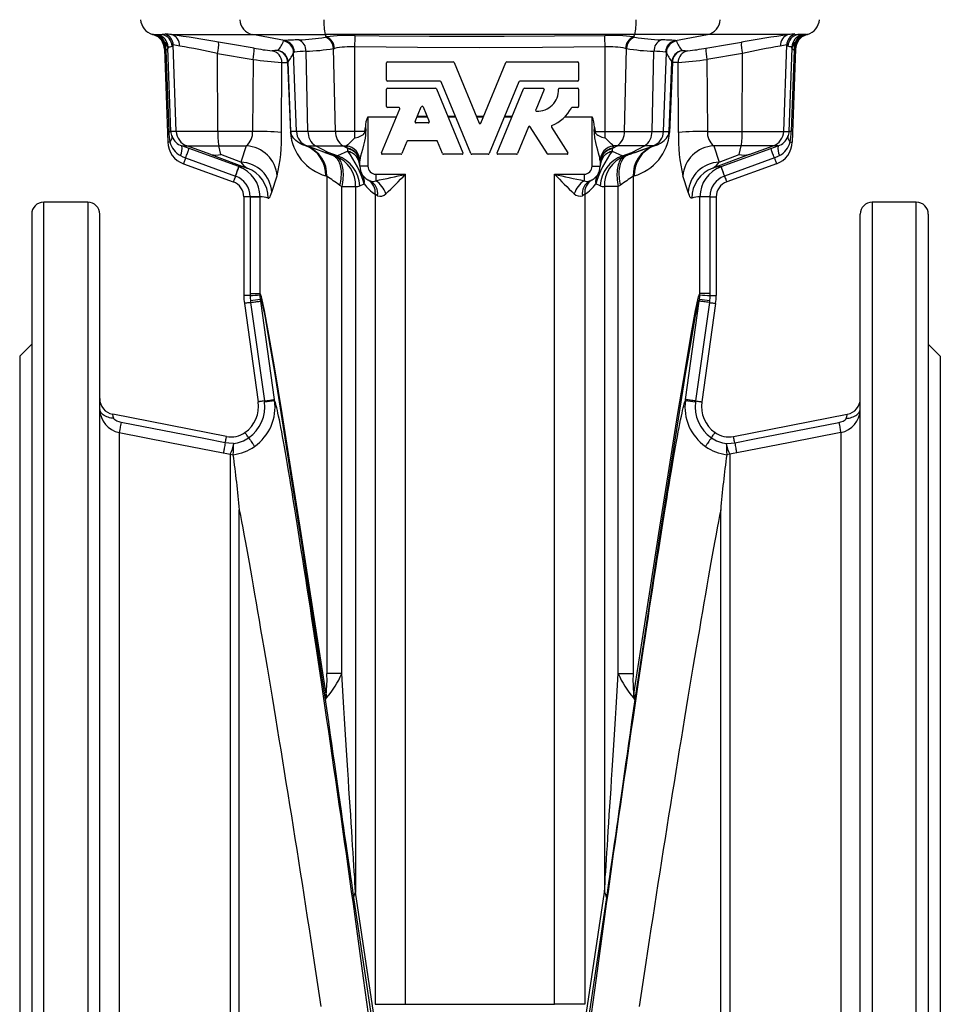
# Model space of a CAD drawing. Extents: x 57 to 953, y 73 to 1208.
# Tile 3 of 6: x 57 to 287, y 688 to 934. Entities that reach past the tile are written whole.
import ezdxf

# ---------------------------------------------------------------- set-up
doc = ezdxf.new("R2010")
doc.units = 0
doc.layers.get('0').update_dxf_attribs({"linetype": 'CONTINUOUS'})

msp = doc.modelspace()

# ---------------------------------------------------------------- linework, layer by layer
at = {"color": 7, "linetype": 'CONTINUOUS'}
for p, q in [((90.28, 929.98), (90.27, 929.98)), ((90.27, 929.98), (90.27, 929.98)), ((253.9, 929.98), (253.91, 929.98)), ((253.91, 929.98), (253.91, 929.98)), ((93.26, 926.25), (94.07, 903.06)), ((250.92, 926.25), (250.11, 903.06)), ((148.74, 918.51), (148.74, 922.83)), ((148.98, 923.07), (165.38, 923.07)), ((165.6, 922.92), (171.87, 907.79)), ((172.31, 907.79), (178.58, 922.92)), ((178.8, 923.07), (196.5, 923.07)), ((196.74, 922.83), (196.74, 918.51)), ((162.17, 918.27), (148.98, 918.27)), ((169.82, 900.18), (162.39, 918.12)), ((181.79, 918.12), (174.36, 900.18)), ((196.5, 918.27), (182.01, 918.27)), ((148.74, 911.94), (148.74, 916.26)), ((148.98, 916.5), (160.99, 916.5)), ((161.21, 916.35), (167.83, 900.36)), ((176.35, 900.36), (182.97, 916.35)), ((183.19, 916.5), (187.87, 916.5)), ((188.09, 916.17), (186, 911.11)), ((191.93, 916.5), (196.5, 916.5)), ((196.74, 916.26), (196.74, 911.94)), ((147.46, 900.36), (152.02, 911.37)), ((151.8, 911.7), (148.98, 911.7)), ((155.89, 908.16), (157.42, 911.88)), ((157.87, 911.88), (159.41, 908.16)), ((196.5, 911.7), (195.12, 911.7)), ((144.09, 909.4), (151.2, 909.4)), ((193.33, 909.4), (200.09, 909.4)), ((143.35, 905.73), (143.49, 906.78)), ((159.18, 907.83), (156.11, 907.83)), ((184.23, 906.85), (181.47, 900.18)), ((188.95, 900.14), (184.65, 906.89)), ((189.94, 906.82), (194.03, 900.4)), ((153.85, 903.24), (152.58, 900.18)), ((161.22, 903.39), (154.07, 903.39)), ((162.71, 900.18), (161.44, 903.24)), ((142.09, 897.03), (142.09, 898.39)), ((152.36, 900.03), (147.68, 900.03)), ((167.61, 900.03), (162.93, 900.03)), ((174.13, 900.03), (170.05, 900.03)), ((181.25, 900.03), (176.57, 900.03)), ((193.83, 900.03), (189.15, 900.03)), ((202.09, 898.39), (202.09, 897.03)), ((98.01, 897.63), (110.46, 893.1)), ((246.17, 897.63), (233.72, 893.1)), ((113.09, 889.34), (113.09, 864.71)), ((231.09, 889.34), (231.09, 864.71)), ((74.09, 888.03), (63.09, 888.03)), ((281.09, 888.03), (270.09, 888.03)), ((60.09, 885.03), (60.09, 551.03)), ((77.09, 571.5), (77.09, 885.03)), ((267.09, 571.5), (267.09, 885.03)), ((284.09, 885.03), (284.09, 551.03)), ((113.23, 862.74), (116.69, 838.15)), ((230.95, 862.74), (227.5, 838.15)), ((60.09, 852.53), (57.09, 849.53)), ((287.09, 849.53), (284.09, 852.53)), ((57.09, 849.53), (57.09, 586.53)), ((287.09, 849.53), (287.09, 586.53)), ((108.76, 829.5), (80.33, 835.03)), ((235.42, 829.5), (263.85, 835.03)), ((110.44, 824.93), (110.44, 824.94)), ((233.74, 824.93), (233.74, 824.94))]:
    msp.add_line(p, q, dxfattribs=at)
at = {"color": 8, "linetype": 'CONTINUOUS'}
for p, q in [((90.6, 929.91), (92.68, 929.91)), ((94.98, 929.91), (115.22, 929.91)), ((115.22, 929.91), (133.41, 929.91)), ((123.28, 928.41), (115.22, 929.91)), ((210.77, 929.91), (133.41, 929.91)), ((133.74, 929.33), (133.41, 929.91)), ((133.74, 929.33), (133.42, 929.28)), ((210.44, 929.33), (210.77, 929.91)), ((210.44, 929.33), (210.76, 929.28)), ((228.96, 929.91), (210.77, 929.91)), ((220.9, 928.41), (228.96, 929.91)), ((249.2, 929.91), (228.96, 929.91)), ((253.58, 929.91), (251.5, 929.91)), ((93.51, 926.1), (93.61, 926.05)), ((93.61, 926.05), (94.32, 905.71)), ((94.87, 905.73), (94.14, 926.53)), ((96.22, 905.73), (95.47, 927.33)), ((106.54, 925.2), (115.38, 923.68)), ((106.6, 905.73), (106.54, 925.2)), ((121.65, 925.94), (121.58, 925.93)), ((126.22, 905.73), (125.53, 925.47)), ((129.11, 905.73), (128.62, 925.74)), ((135.48, 926.43), (135.71, 926.48)), ((135.99, 905.73), (135.48, 926.43)), ((140.85, 905.73), (140.85, 926.86)), ((203.33, 905.73), (203.33, 926.86)), ((208.19, 905.73), (208.7, 926.43)), ((208.7, 926.43), (208.47, 926.48)), ((215.07, 905.73), (215.56, 925.74)), ((217.96, 905.73), (218.65, 925.47)), ((222.53, 925.94), (222.6, 925.93)), ((237.64, 925.2), (228.8, 923.68)), ((237.58, 905.73), (237.64, 925.2)), ((247.96, 905.73), (248.71, 927.33)), ((249.31, 905.73), (250.04, 926.53)), ((250.57, 926.05), (249.86, 905.71)), ((250.67, 926.1), (250.57, 926.05)), ((115.38, 923.68), (115.29, 905.73)), ((122.5, 905.45), (122.59, 922.92)), ((124.03, 922.97), (124.74, 905.45)), ((124.85, 905.73), (124.13, 923.09)), ((219.33, 905.73), (220.05, 923.09)), ((220.15, 922.97), (219.44, 905.45)), ((221.68, 905.45), (221.59, 922.92)), ((228.8, 923.68), (228.89, 905.73)), ((144.09, 909.4), (144.09, 897.03)), ((158.95, 909.26), (156.34, 909.26)), ((156.45, 909.54), (158.84, 909.54)), ((164.03, 909.54), (165.95, 909.54)), ((166.07, 909.26), (164.15, 909.26)), ((171.15, 909.54), (173.03, 909.54)), ((172.92, 909.26), (171.26, 909.26)), ((180.03, 909.26), (178.11, 909.26)), ((178.23, 909.54), (180.15, 909.54)), ((200.09, 897.03), (200.09, 909.4)), ((96.22, 905.73), (94.87, 905.73)), ((106.6, 905.73), (96.22, 905.73)), ((115.29, 905.73), (106.6, 905.73)), ((126.22, 905.73), (124.85, 905.73)), ((129.11, 905.73), (126.22, 905.73)), ((135.99, 905.73), (129.11, 905.73)), ((140.85, 905.73), (135.99, 905.73)), ((143.35, 905.73), (140.85, 905.73)), ((140.85, 904.1), (140.85, 905.73)), ((200.83, 905.73), (203.33, 905.73)), ((203.33, 905.73), (208.19, 905.73)), ((203.33, 904.1), (203.33, 905.73)), ((208.19, 905.73), (215.07, 905.73)), ((215.07, 905.73), (217.96, 905.73)), ((217.96, 905.73), (219.33, 905.73)), ((228.89, 905.73), (237.58, 905.73)), ((237.58, 905.73), (247.96, 905.73)), ((247.96, 905.73), (249.31, 905.73)), ((97.57, 902.11), (98.85, 902.11)), ((98.85, 902.11), (106.83, 902.11)), ((104.85, 899.92), (98.85, 902.11)), ((111.85, 896.92), (99.4, 901.45)), ((106.83, 902.11), (113.71, 902.11)), ((107.35, 899.92), (106.83, 902.11)), ((113.71, 902.11), (112.35, 898.06)), ((128.56, 902.11), (128.85, 902.11)), ((128.83, 902.02), (128.56, 902.11)), ((128.85, 902.11), (130.97, 902.11)), ((133.35, 900.47), (128.85, 902.11)), ((130.97, 902.11), (137.85, 902.11)), ((134.16, 900.47), (130.97, 902.11)), ((139.06, 900.77), (136.48, 899.61)), ((137.85, 902.11), (138.76, 902.11)), ((138.91, 901.56), (137.85, 902.11)), ((138.76, 902.11), (138.77, 902.13)), ((138.91, 901.56), (139.06, 901.43)), ((139.06, 901.43), (139.01, 901.55)), ((139.06, 900.79), (139.06, 901.43)), ((139.06, 900.77), (139.06, 900.79)), ((205.27, 901.56), (205.12, 901.43)), ((205.17, 901.55), (205.12, 901.43)), ((205.12, 901.43), (205.12, 900.79)), ((205.12, 900.79), (205.12, 900.77)), ((205.12, 900.77), (207.7, 899.61)), ((205.27, 901.56), (206.33, 902.11)), ((205.41, 902.13), (205.42, 902.11)), ((206.33, 902.11), (205.42, 902.11)), ((213.21, 902.11), (206.33, 902.11)), ((210.02, 900.47), (213.21, 902.11)), ((210.83, 900.47), (215.33, 902.11)), ((215.33, 902.11), (213.21, 902.11)), ((215.62, 902.11), (215.33, 902.11)), ((215.35, 902.02), (215.62, 902.11)), ((237.35, 902.11), (230.47, 902.11)), ((230.47, 902.11), (231.83, 898.06)), ((232.33, 896.92), (244.78, 901.45)), ((236.83, 899.92), (237.35, 902.11)), ((245.33, 902.11), (237.35, 902.11)), ((239.33, 899.92), (245.33, 902.11)), ((246.61, 902.11), (245.33, 902.11)), ((98.55, 899.1), (110.99, 894.57)), ((104.85, 899.92), (113.94, 896.54)), ((112.35, 898.06), (107.35, 899.92)), ((133.35, 900.47), (135.21, 899.79)), ((136.48, 899.61), (134.16, 900.47)), ((136.05, 899.5), (135.21, 899.79)), ((207.7, 899.61), (210.02, 900.47)), ((208.13, 899.5), (208.97, 899.79)), ((210.83, 900.47), (208.97, 899.79)), ((239.33, 899.92), (230.24, 896.54)), ((231.83, 898.06), (236.83, 899.92)), ((245.63, 899.1), (233.19, 894.57)), ((111.87, 896.91), (111.85, 896.92)), ((144.09, 897.03), (142.09, 897.03)), ((200.09, 897.03), (202.09, 897.03)), ((232.31, 896.91), (232.33, 896.92)), ((110.99, 894.57), (111.02, 894.56)), ((120.07, 890.54), (121.4, 894.59)), ((133.57, 894.59), (133.83, 894.5)), ((133.83, 894.5), (133.83, 770.24)), ((146.09, 895.03), (153.44, 895.03)), ((146.09, 895.03), (146.09, 893.4)), ((153.44, 687.58), (153.44, 895.03)), ((190.74, 895.03), (198.09, 895.03)), ((190.74, 687.58), (190.74, 895.03)), ((198.09, 895.03), (198.09, 893.4)), ((210.61, 894.59), (210.35, 894.5)), ((210.35, 894.5), (210.35, 770.24)), ((224.11, 890.54), (222.78, 894.59)), ((233.19, 894.57), (233.16, 894.56)), ((137.02, 892.27), (137.54, 891.94)), ((137.54, 891.94), (141.02, 891.94)), ((137.54, 770.24), (137.54, 891.94)), ((141.02, 891.94), (141.02, 715.65)), ((142.06, 892.1), (143.19, 892.6)), ((202.12, 892.1), (200.99, 892.6)), ((203.16, 891.94), (203.16, 715.65)), ((206.64, 891.94), (203.16, 891.94)), ((207.16, 892.27), (206.64, 891.94)), ((206.64, 770.24), (206.64, 891.94)), ((114.64, 889.34), (113.09, 889.34)), ((114.64, 889.41), (114.64, 889.34)), ((114.64, 889.34), (117.13, 889.34)), ((114.64, 889.34), (114.64, 865.22)), ((117.13, 889.34), (117.13, 889.39)), ((117.13, 865.22), (117.13, 889.34)), ((145.92, 890.06), (145.92, 687.58)), ((198.26, 890.06), (198.26, 687.58)), ((227.05, 889.34), (227.05, 889.39)), ((227.05, 865.22), (227.05, 889.34)), ((229.54, 889.34), (227.05, 889.34)), ((229.54, 889.41), (229.54, 889.34)), ((229.54, 889.34), (229.54, 865.22)), ((229.54, 889.34), (231.09, 889.34)), ((63.09, 548.03), (63.09, 888.03)), ((74.09, 888.03), (74.09, 568.87)), ((270.09, 888.03), (270.09, 568.87)), ((281.09, 548.03), (281.09, 888.03)), ((114.64, 865.22), (114.65, 864.71)), ((114.64, 865.22), (117.13, 865.22)), ((117.14, 864.86), (117.13, 865.22)), ((117.3, 863.32), (117.23, 863.83)), ((226.88, 863.32), (226.95, 863.83)), ((227.04, 864.86), (227.05, 865.22)), ((229.54, 865.22), (227.05, 865.22)), ((229.54, 865.22), (229.53, 864.71)), ((114.73, 863.42), (114.79, 862.96)), ((114.79, 862.96), (118.25, 838.37)), ((120.76, 838.72), (117.3, 863.32)), ((223.42, 838.72), (226.88, 863.32)), ((229.39, 862.96), (225.93, 838.37)), ((229.45, 863.42), (229.39, 862.96)), ((118.25, 838.37), (118.28, 838.13)), ((120.79, 838.51), (120.76, 838.72)), ((223.39, 838.51), (223.42, 838.72)), ((225.93, 838.37), (225.9, 838.13)), ((81.95, 830.46), (81.95, 605.6)), ((262.23, 830.46), (262.23, 605.6)), ((110.54, 827.71), (110.54, 827.71)), ((233.64, 827.71), (233.64, 827.71)), ((109.67, 825.06), (109.67, 611)), ((109.67, 825.06), (110.44, 824.93)), ((234.51, 825.06), (233.74, 824.93)), ((234.51, 825.06), (234.51, 611)), ((111.96, 611.22), (111.96, 811.16)), ((232.22, 611.22), (232.22, 811.16)), ((137.54, 770.24), (133.83, 770.24)), ((206.64, 770.24), (210.35, 770.24)), ((140.52, 714.25), (145.31, 681.79)), ((145.71, 683.89), (141.02, 715.65)), ((198.47, 683.89), (203.16, 715.65)), ((203.66, 714.25), (198.87, 681.79)), ((145.92, 687.58), (153.44, 687.58)), ((153.44, 687.58), (190.74, 687.58)), ((198.26, 687.58), (190.74, 687.58))]:
    msp.add_line(p, q, dxfattribs=at)
at = {"color": 7, "linetype": 'CONTINUOUS', "flags": 128}
for points in [[(91.69, 929.72), (91.09, 929.82), (90.83, 929.87), (90.6, 929.91)], [(252.49, 929.72), (253.09, 929.82), (253.35, 929.87), (253.58, 929.91)], [(140.85, 904.1), (140.87, 904.1), (141.63, 904.31), (142, 904.43), (142.35, 904.59), (142.67, 904.77), (142.95, 904.99), (143.11, 905.17), (143.23, 905.37), (143.31, 905.54), (143.35, 905.73)], [(200.69, 906.78), (200.76, 906.25), (200.83, 905.73)], [(200.83, 905.73), (200.88, 905.52), (200.97, 905.32), (201.09, 905.14), (201.24, 904.98), (201.52, 904.76), (201.85, 904.58), (202.2, 904.43), (202.56, 904.3), (203.31, 904.1), (203.33, 904.1)]]:
    msp.add_lwpolyline(points, dxfattribs=at)
at = {"color": 8, "linetype": 'CONTINUOUS', "flags": 128}
for points in [[(93.43, 930.06), (93.04, 929.97), (92.68, 929.91)], [(115.63, 926.53), (109.74, 927.54), (106.79, 928.05)], [(123.28, 928.41), (123.1, 928.37), (123.03, 928.32)], [(140.85, 926.86), (140.85, 927.2), (140.86, 927.53), (140.86, 927.85), (140.87, 928.16), (140.87, 928.45), (140.87, 928.72), (140.88, 928.97), (140.88, 929.18), (140.88, 929.36), (140.89, 929.51), (140.89, 929.63), (140.89, 929.71)], [(140.89, 929.71), (146.89, 929.63), (159.49, 929.52), (172.09, 929.49), (178.09, 929.5), (190.69, 929.57), (203.29, 929.71)], [(203.33, 926.86), (203.33, 927.2), (203.32, 927.53), (203.32, 927.85), (203.31, 928.16), (203.31, 928.45), (203.31, 928.72), (203.3, 928.97), (203.3, 929.18), (203.3, 929.36), (203.29, 929.51), (203.29, 929.63), (203.29, 929.71)], [(220.9, 928.41), (221.08, 928.37), (221.15, 928.32)], [(228.55, 926.53), (234.44, 927.54), (237.39, 928.05)], [(250.75, 930.06), (251.14, 929.97), (251.5, 929.91)], [(94.16, 926.87), (94.66, 926.89), (95.16, 927.06)], [(95.16, 927.06), (95.31, 927.16), (95.47, 927.33)], [(121.58, 925.93), (120.84, 925.9), (120.14, 925.88)], [(125.53, 925.47), (125.59, 925.52), (125.73, 925.56)], [(203.33, 926.86), (187.71, 926.69), (172.09, 926.64), (156.47, 926.69), (140.85, 926.86)], [(218.65, 925.47), (218.59, 925.52), (218.45, 925.56)], [(222.6, 925.93), (223.34, 925.9), (224.04, 925.88)], [(249.02, 927.06), (248.87, 927.16), (248.71, 927.33)], [(250.02, 926.87), (249.52, 926.89), (249.02, 927.06)], [(122.59, 922.92), (123.29, 922.95), (124.03, 922.97)], [(124.03, 922.97), (124.1, 923.03), (124.13, 923.09)], [(220.15, 922.97), (220.08, 923.03), (220.05, 923.09)], [(221.59, 922.92), (220.89, 922.95), (220.15, 922.97)], [(94.32, 905.71), (94.44, 905.71), (94.55, 905.72), (94.64, 905.72), (94.72, 905.72), (94.78, 905.73), (94.83, 905.73), (94.86, 905.73), (94.87, 905.73)], [(128.56, 902.11), (127.74, 902.39), (126.96, 902.78), (126.51, 903.08), (126.07, 903.43), (125.79, 903.7), (125.52, 904.02), (125.25, 904.43), (125.1, 904.72), (125.03, 904.9), (124.95, 905.13), (124.91, 905.27), (124.88, 905.46), (124.86, 905.62), (124.85, 905.73)], [(143.49, 906.78), (143.53, 906.02), (143.52, 905.41), (143.48, 904.81), (143.38, 904.06), (143.24, 903.31), (142.99, 902.27), (142.72, 901.24), (142.48, 900.38), (142.26, 899.54), (142.16, 899.06), (142.1, 898.6), (142.09, 898.39)], [(202.09, 898.39), (202.06, 898.77), (201.99, 899.19), (201.87, 899.73), (201.73, 900.28), (201.52, 901.05), (201.3, 901.84), (201.02, 902.96), (200.79, 904.11), (200.66, 905.31), (200.65, 905.95), (200.67, 906.59), (200.69, 906.78)], [(215.62, 902.11), (216.44, 902.39), (217.22, 902.78), (217.67, 903.08), (218.11, 903.43), (218.39, 903.7), (218.66, 904.02), (218.93, 904.43), (219.08, 904.72), (219.15, 904.9), (219.23, 905.13), (219.27, 905.27), (219.3, 905.46), (219.32, 905.62), (219.33, 905.73)], [(249.86, 905.71), (249.74, 905.71), (249.63, 905.72), (249.54, 905.72), (249.46, 905.72), (249.4, 905.73), (249.35, 905.73), (249.32, 905.73), (249.31, 905.73)], [(94.59, 903.08), (94.47, 903.07), (94.37, 903.07), (94.28, 903.07), (94.2, 903.07), (94.14, 903.06), (94.1, 903.06), (94.08, 903.06), (94.07, 903.06)], [(249.59, 903.08), (249.71, 903.07), (249.81, 903.07), (249.9, 903.07), (249.98, 903.07), (250.04, 903.06), (250.08, 903.06), (250.1, 903.06), (250.11, 903.06)], [(99.4, 901.45), (98.49, 901.78), (97.57, 902.11)], [(98.55, 899.1), (98.67, 899.43), (98.78, 899.75), (98.89, 900.05), (98.99, 900.32), (99.08, 900.57), (99.16, 900.79), (99.23, 900.99), (99.29, 901.15), (99.34, 901.27), (99.37, 901.37), (99.39, 901.42), (99.4, 901.45)], [(139.01, 901.55), (138.87, 901.83), (138.76, 902.11)], [(139.01, 901.55), (138.94, 901.56), (138.91, 901.56)], [(205.42, 902.11), (205.31, 901.83), (205.17, 901.55)], [(205.17, 901.55), (205.24, 901.56), (205.27, 901.56)], [(244.78, 901.45), (245.7, 901.78), (246.61, 902.11)], [(245.63, 899.1), (245.51, 899.43), (245.4, 899.75), (245.29, 900.05), (245.19, 900.32), (245.1, 900.57), (245.02, 900.79), (244.95, 900.99), (244.89, 901.15), (244.84, 901.27), (244.81, 901.37), (244.79, 901.42), (244.78, 901.45)], [(97.25, 899.68), (97.88, 899.37), (98.55, 899.1)], [(98.55, 899.1), (98.44, 898.82), (98.35, 898.56), (98.26, 898.33), (98.19, 898.12), (98.13, 897.95), (98.08, 897.81), (98.04, 897.71), (98.02, 897.65), (98.01, 897.63)], [(135.21, 899.79), (135.48, 899.66), (135.74, 899.51), (135.98, 899.31), (136.21, 899.09), (136.42, 898.83), (136.61, 898.55), (136.78, 898.23), (136.93, 897.88), (137.06, 897.51), (137.17, 897.12), (137.26, 896.7), (137.32, 896.26), (137.37, 895.8), (137.39, 895.33), (137.38, 894.84), (137.35, 894.34), (137.31, 893.83), (137.23, 893.32), (137.14, 892.79), (137.02, 892.27)], [(136.05, 899.5), (136.3, 899.36), (136.53, 899.18), (136.75, 898.97), (136.95, 898.72), (137.13, 898.44), (137.3, 898.12), (137.44, 897.77), (137.57, 897.4), (137.67, 896.99), (137.76, 896.56), (137.82, 896.11), (137.86, 895.63), (137.88, 895.14), (137.88, 894.63), (137.85, 894.11), (137.81, 893.58), (137.74, 893.03), (137.65, 892.49), (137.54, 891.94)], [(208.13, 899.5), (207.88, 899.36), (207.65, 899.18), (207.43, 898.97), (207.23, 898.72), (207.05, 898.44), (206.88, 898.12), (206.74, 897.77), (206.61, 897.4), (206.51, 896.99), (206.42, 896.56), (206.36, 896.11), (206.32, 895.63), (206.3, 895.14), (206.3, 894.63), (206.33, 894.11), (206.37, 893.58), (206.44, 893.03), (206.53, 892.49), (206.64, 891.94)], [(208.97, 899.79), (208.7, 899.66), (208.44, 899.51), (208.2, 899.31), (207.97, 899.09), (207.76, 898.83), (207.57, 898.55), (207.4, 898.23), (207.25, 897.88), (207.12, 897.51), (207.01, 897.12), (206.92, 896.7), (206.86, 896.26), (206.81, 895.8), (206.79, 895.33), (206.8, 894.84), (206.83, 894.34), (206.87, 893.83), (206.95, 893.32), (207.04, 892.79), (207.16, 892.27)], [(246.93, 899.68), (246.3, 899.37), (245.63, 899.1)], [(245.63, 899.1), (245.74, 898.82), (245.83, 898.56), (245.92, 898.33), (245.99, 898.12), (246.05, 897.95), (246.1, 897.81), (246.14, 897.71), (246.16, 897.65), (246.17, 897.63)], [(110.99, 894.57), (111.11, 894.9), (111.23, 895.22), (111.34, 895.52), (111.44, 895.79), (111.53, 896.04), (111.61, 896.27), (111.68, 896.46), (111.74, 896.62), (111.78, 896.75), (111.82, 896.84), (111.84, 896.9), (111.85, 896.92)], [(233.19, 894.57), (233.07, 894.9), (232.95, 895.22), (232.84, 895.52), (232.74, 895.79), (232.65, 896.04), (232.57, 896.27), (232.5, 896.46), (232.44, 896.62), (232.4, 896.75), (232.36, 896.84), (232.34, 896.9), (232.33, 896.92)], [(110.99, 894.57), (110.89, 894.29), (110.8, 894.03), (110.71, 893.8), (110.64, 893.6), (110.57, 893.42), (110.52, 893.28), (110.49, 893.18), (110.47, 893.12), (110.46, 893.1)], [(233.19, 894.57), (233.29, 894.29), (233.38, 894.03), (233.47, 893.8), (233.54, 893.6), (233.61, 893.42), (233.66, 893.28), (233.69, 893.18), (233.72, 893.12), (233.72, 893.1)], [(119.17, 889.02), (119.23, 889.01), (119.36, 889.07), (119.5, 889.2), (119.63, 889.41), (119.78, 889.71), (119.92, 890.09), (120.07, 890.54)], [(146.51, 889.63), (146.19, 889.85), (145.92, 890.06)], [(198.26, 890.06), (197.99, 889.85), (197.67, 889.63)], [(225.01, 889.02), (224.95, 889.01), (224.82, 889.07), (224.68, 889.2), (224.55, 889.41), (224.4, 889.71), (224.26, 890.09), (224.11, 890.54)], [(114.65, 864.71), (114.35, 864.71), (114.08, 864.71), (113.83, 864.71), (113.61, 864.71), (113.43, 864.71), (113.28, 864.71), (113.18, 864.71), (113.11, 864.71), (113.09, 864.71)], [(114.65, 864.71), (114.67, 864.19), (114.73, 863.42)], [(133.64, 765.06), (130.35, 786.41), (127.41, 805.23), (124.84, 821.51), (122.63, 835.24), (120.8, 846.39), (119.32, 854.98), (118.22, 860.98), (117.49, 864.39), (117.13, 865.22)], [(117.23, 863.83), (117.16, 864.44), (117.14, 864.86)], [(117.23, 863.83), (117.58, 863.01), (118.3, 859.6), (119.37, 853.61), (120.81, 845.04), (122.62, 833.89), (124.78, 820.18), (127.3, 803.92), (130.17, 785.11), (133.4, 763.77)], [(210.54, 765.06), (213.83, 786.41), (216.77, 805.23), (219.34, 821.51), (221.55, 835.24), (223.39, 846.39), (224.86, 854.98), (225.96, 860.98), (226.69, 864.39), (227.05, 865.22)], [(226.95, 863.83), (226.6, 863.01), (225.88, 859.6), (224.81, 853.61), (223.37, 845.04), (221.56, 833.89), (219.4, 820.18), (216.88, 803.92), (214.01, 785.11), (210.78, 763.77)], [(226.95, 863.83), (227.02, 864.44), (227.04, 864.86)], [(229.53, 864.71), (229.51, 864.19), (229.45, 863.42)], [(229.53, 864.71), (229.83, 864.71), (230.1, 864.71), (230.35, 864.71), (230.57, 864.71), (230.75, 864.71), (230.9, 864.71), (231, 864.71), (231.07, 864.71), (231.09, 864.71)], [(114.79, 862.96), (114.5, 862.92), (114.22, 862.88), (113.97, 862.85), (113.75, 862.82), (113.57, 862.79), (113.42, 862.77), (113.31, 862.76), (113.25, 862.75), (113.23, 862.74)], [(114.79, 862.96), (115.15, 863.01), (115.49, 863.06), (115.8, 863.11), (116.09, 863.15), (116.36, 863.18), (116.6, 863.22), (116.8, 863.25), (116.97, 863.27), (117.11, 863.29), (117.21, 863.3), (117.28, 863.31), (117.3, 863.32)], [(229.39, 862.96), (229.03, 863.01), (228.7, 863.06), (228.38, 863.11), (228.09, 863.15), (227.82, 863.18), (227.58, 863.22), (227.38, 863.25), (227.21, 863.27), (227.07, 863.29), (226.97, 863.3), (226.91, 863.31), (226.88, 863.32)], [(229.39, 862.96), (229.68, 862.92), (229.96, 862.88), (230.21, 862.85), (230.43, 862.82), (230.61, 862.79), (230.76, 862.77), (230.87, 862.76), (230.93, 862.75), (230.95, 862.74)], [(118.25, 838.37), (117.95, 838.32), (117.68, 838.28), (117.43, 838.25), (117.21, 838.22), (117.03, 838.19), (116.88, 838.17), (116.77, 838.16), (116.71, 838.15), (116.69, 838.15)], [(118.25, 838.37), (118.61, 838.42), (118.94, 838.46), (119.26, 838.51), (119.55, 838.55), (119.82, 838.59), (120.05, 838.62), (120.26, 838.65), (120.43, 838.67), (120.57, 838.69), (120.67, 838.7), (120.73, 838.71), (120.76, 838.72)], [(144.24, 685.09), (143.83, 688.09), (143.42, 691.11), (143.01, 694.15), (142.59, 697.2), (142.17, 700.27), (141.74, 703.36), (141.31, 706.46), (140.88, 709.56), (140.45, 712.68), (140.01, 715.79), (139.58, 718.91), (139.14, 722.03), (138.7, 725.15), (138.25, 728.27), (137.81, 731.38), (137.37, 734.48), (136.93, 737.57), (136.49, 740.65), (136.05, 743.72), (135.61, 746.76), (135.17, 749.79), (134.73, 752.8), (134.29, 755.79), (133.86, 758.75), (133.43, 761.68), (133, 764.59), (132.58, 767.47), (132.15, 770.31), (131.73, 773.11), (131.32, 775.88), (130.91, 778.62), (130.5, 781.31), (130.1, 783.96), (129.71, 786.56), (129.31, 789.12), (128.93, 791.63), (128.55, 794.09), (128.18, 796.5), (127.81, 798.86), (127.45, 801.16), (127.09, 803.41), (126.75, 805.6), (126.41, 807.73), (126.07, 809.8), (125.75, 811.81), (125.43, 813.75), (125.13, 815.63), (124.83, 817.44), (124.54, 819.19), (124.25, 820.87), (123.98, 822.48), (123.72, 824.01), (123.46, 825.48), (123.22, 826.87), (122.98, 828.19), (122.76, 829.44), (122.54, 830.61), (122.34, 831.7), (122.14, 832.72), (121.96, 833.66), (121.78, 834.52), (121.62, 835.3), (121.47, 836), (121.33, 836.62), (121.2, 837.16), (121.08, 837.62), (120.97, 838), (120.87, 838.3), (120.79, 838.51)], [(199.94, 685.09), (200.35, 688.09), (200.76, 691.11), (201.17, 694.15), (201.59, 697.2), (202.01, 700.27), (202.44, 703.36), (202.87, 706.46), (203.3, 709.56), (203.73, 712.68), (204.17, 715.79), (204.61, 718.91), (205.04, 722.03), (205.48, 725.15), (205.93, 728.27), (206.37, 731.38), (206.81, 734.48), (207.25, 737.57), (207.69, 740.65), (208.13, 743.72), (208.57, 746.76), (209.01, 749.79), (209.45, 752.8), (209.89, 755.79), (210.32, 758.75), (210.75, 761.68), (211.18, 764.59), (211.6, 767.47), (212.03, 770.31), (212.45, 773.11), (212.86, 775.88), (213.27, 778.62), (213.68, 781.31), (214.08, 783.96), (214.47, 786.56), (214.87, 789.12), (215.25, 791.63), (215.63, 794.09), (216, 796.5), (216.37, 798.86), (216.73, 801.16), (217.09, 803.41), (217.43, 805.6), (217.77, 807.73), (218.11, 809.8), (218.43, 811.81), (218.75, 813.75), (219.05, 815.63), (219.35, 817.44), (219.64, 819.19), (219.93, 820.87), (220.2, 822.48), (220.46, 824.01), (220.72, 825.48), (220.96, 826.87), (221.2, 828.19), (221.42, 829.44), (221.64, 830.61), (221.85, 831.7), (222.04, 832.72), (222.22, 833.66), (222.4, 834.52), (222.56, 835.3), (222.71, 836), (222.85, 836.62), (222.98, 837.16), (223.1, 837.62), (223.21, 838), (223.31, 838.3), (223.39, 838.51)], [(225.93, 838.37), (225.57, 838.42), (225.24, 838.46), (224.92, 838.51), (224.63, 838.55), (224.36, 838.59), (224.13, 838.62), (223.92, 838.65), (223.75, 838.67), (223.61, 838.69), (223.51, 838.7), (223.45, 838.71), (223.42, 838.72)], [(225.93, 838.37), (226.23, 838.32), (226.5, 838.28), (226.75, 838.25), (226.97, 838.22), (227.15, 838.19), (227.3, 838.17), (227.41, 838.16), (227.47, 838.15), (227.5, 838.15)], [(80.62, 833.99), (80.24, 834.03), (79.87, 834.09), (79.5, 834.17), (79.16, 834.28), (78.83, 834.4), (78.52, 834.54), (78.23, 834.7), (77.98, 834.88), (77.75, 835.07), (77.55, 835.27), (77.39, 835.48), (77.26, 835.7), (77.16, 835.93), (77.11, 836.16), (77.09, 836.4)], [(80.62, 833.99), (80.55, 834.25), (80.48, 834.48), (80.43, 834.68), (80.38, 834.83), (80.35, 834.94), (80.33, 835.01), (80.33, 835.03)], [(263.56, 833.99), (263.94, 834.03), (264.31, 834.09), (264.68, 834.17), (265.02, 834.28), (265.35, 834.4), (265.66, 834.54), (265.95, 834.7), (266.2, 834.88), (266.43, 835.07), (266.63, 835.27), (266.79, 835.48), (266.92, 835.7), (267.02, 835.93), (267.07, 836.16), (267.09, 836.4)], [(263.56, 833.99), (263.63, 834.25), (263.7, 834.48), (263.75, 834.68), (263.8, 834.83), (263.83, 834.94), (263.85, 835.01), (263.85, 835.03)], [(82.44, 832.98), (81.93, 833.11), (81.35, 833.33), (81.1, 833.47), (80.88, 833.63), (80.71, 833.82), (80.65, 833.92), (80.62, 833.99)], [(82.44, 832.98), (82.36, 832.61), (82.29, 832.25), (82.23, 831.92), (82.17, 831.61), (82.12, 831.34), (82.07, 831.1), (82.03, 830.89), (82, 830.72), (81.97, 830.59), (81.95, 830.51), (81.95, 830.46)], [(108.46, 827.92), (103.55, 828.88), (82.44, 832.98)], [(235.72, 827.92), (240.63, 828.88), (261.74, 832.98)], [(261.74, 832.98), (262.25, 833.11), (262.83, 833.33), (263.08, 833.47), (263.3, 833.63), (263.47, 833.82), (263.53, 833.92), (263.56, 833.99)], [(261.74, 832.98), (261.82, 832.61), (261.89, 832.25), (261.95, 831.92), (262.01, 831.61), (262.06, 831.34), (262.11, 831.1), (262.15, 830.89), (262.18, 830.72), (262.21, 830.59), (262.23, 830.51), (262.23, 830.46)], [(81.95, 830.46), (94.57, 828.01), (107.96, 825.4)], [(108.46, 827.92), (108.52, 828.22), (108.57, 828.5), (108.62, 828.75), (108.66, 828.97), (108.7, 829.16), (108.73, 829.31), (108.75, 829.42), (108.76, 829.48), (108.76, 829.5)], [(114.29, 829.14), (114.13, 829.37), (113.98, 829.58), (113.84, 829.78), (113.72, 829.96), (113.61, 830.11), (113.52, 830.24), (113.44, 830.34), (113.39, 830.42), (113.36, 830.46), (113.35, 830.48)], [(229.89, 829.14), (230.05, 829.37), (230.2, 829.58), (230.34, 829.78), (230.46, 829.96), (230.57, 830.11), (230.66, 830.24), (230.74, 830.34), (230.79, 830.42), (230.82, 830.46), (230.83, 830.48)], [(235.72, 827.92), (235.67, 828.22), (235.61, 828.5), (235.56, 828.75), (235.52, 828.97), (235.48, 829.16), (235.45, 829.31), (235.43, 829.42), (235.42, 829.48), (235.42, 829.5)], [(262.23, 830.46), (249.62, 828.01), (236.22, 825.4)], [(108.46, 827.92), (108.38, 827.55), (108.31, 827.19), (108.25, 826.86), (108.19, 826.55), (108.14, 826.28), (108.09, 826.03), (108.05, 825.83), (108.02, 825.66), (107.99, 825.53), (107.97, 825.44), (107.96, 825.4)], [(110.54, 827.71), (109.38, 827.78), (108.46, 827.92)], [(114.29, 829.14), (114.51, 828.83), (114.72, 828.53), (114.91, 828.25), (115.09, 827.99), (115.26, 827.75), (115.4, 827.55), (115.52, 827.37), (115.62, 827.23), (115.7, 827.12), (115.75, 827.05), (115.78, 827.01)], [(229.89, 829.14), (229.67, 828.83), (229.46, 828.53), (229.27, 828.25), (229.09, 827.99), (228.92, 827.75), (228.78, 827.55), (228.66, 827.37), (228.56, 827.23), (228.48, 827.12), (228.43, 827.05), (228.4, 827.01)], [(233.64, 827.71), (234.8, 827.78), (235.72, 827.92)], [(235.72, 827.92), (235.8, 827.55), (235.87, 827.19), (235.93, 826.86), (235.99, 826.55), (236.04, 826.28), (236.09, 826.03), (236.13, 825.83), (236.16, 825.66), (236.19, 825.53), (236.21, 825.44), (236.22, 825.4)], [(107.96, 825.4), (108.82, 825.23), (109.67, 825.06)], [(236.22, 825.4), (235.36, 825.23), (234.51, 825.06)], [(111.96, 811.16), (112.23, 809.73), (112.51, 808.24), (112.8, 806.68), (113.1, 805.07), (113.41, 803.39), (113.72, 801.65), (114.05, 799.86), (114.38, 798), (114.72, 796.1), (115.07, 794.13), (115.42, 792.12), (115.78, 790.05), (116.15, 787.93), (116.52, 785.76), (116.9, 783.54), (117.29, 781.28), (117.68, 778.98), (118.08, 776.63), (118.48, 774.24), (118.89, 771.81), (119.31, 769.34), (119.72, 766.84), (120.14, 764.31), (120.57, 761.74), (121, 759.14), (121.43, 756.51), (121.86, 753.85), (122.3, 751.17), (122.74, 748.47), (123.18, 745.74), (123.62, 743), (124.07, 740.24), (124.51, 737.46), (124.96, 734.67), (125.4, 731.87), (125.85, 729.06), (126.29, 726.24), (126.74, 723.41), (127.18, 720.58), (127.63, 717.75), (128.07, 714.92), (128.51, 712.09), (128.95, 709.27), (129.38, 706.45), (129.81, 703.64), (130.24, 700.84), (130.67, 698.05), (131.09, 695.27), (131.51, 692.51), (131.93, 689.77), (132.34, 687.05)], [(232.22, 811.16), (231.95, 809.73), (231.67, 808.24), (231.38, 806.68), (231.08, 805.07), (230.77, 803.39), (230.46, 801.65), (230.13, 799.86), (229.8, 798), (229.46, 796.1), (229.11, 794.13), (228.76, 792.12), (228.4, 790.05), (228.03, 787.93), (227.66, 785.76), (227.28, 783.54), (226.89, 781.28), (226.5, 778.98), (226.1, 776.63), (225.7, 774.24), (225.29, 771.81), (224.87, 769.34), (224.46, 766.84), (224.04, 764.31), (223.61, 761.74), (223.18, 759.14), (222.75, 756.51), (222.32, 753.85), (221.88, 751.17), (221.44, 748.47), (221, 745.74), (220.56, 743), (220.11, 740.24), (219.67, 737.46), (219.22, 734.67), (218.78, 731.87), (218.33, 729.06), (217.89, 726.24), (217.44, 723.41), (217, 720.58), (216.55, 717.75), (216.11, 714.92), (215.67, 712.09), (215.23, 709.27), (214.8, 706.45), (214.37, 703.64), (213.94, 700.84), (213.51, 698.05), (213.09, 695.27), (212.67, 692.51), (212.25, 689.77), (211.85, 687.05)], [(141.02, 715.65), (140.94, 716.8), (140.86, 718.04), (140.78, 719.36), (140.69, 720.77), (140.59, 722.26), (140.49, 723.83), (140.38, 725.48), (140.27, 727.22), (140.15, 729.02), (140.03, 730.91), (139.91, 732.87), (139.78, 734.9), (139.64, 737.01), (139.5, 739.19), (139.36, 741.44), (139.21, 743.75), (139.06, 746.13), (138.91, 748.58), (138.75, 751.09), (138.59, 753.65), (138.42, 756.28), (138.25, 758.97), (138.08, 761.71), (137.9, 764.5), (137.72, 767.35), (137.54, 770.24)], [(203.16, 715.65), (203.24, 716.8), (203.32, 718.04), (203.4, 719.36), (203.49, 720.77), (203.59, 722.26), (203.69, 723.83), (203.8, 725.48), (203.91, 727.22), (204.03, 729.02), (204.15, 730.91), (204.27, 732.87), (204.4, 734.9), (204.54, 737.01), (204.68, 739.19), (204.82, 741.44), (204.97, 743.75), (205.12, 746.13), (205.27, 748.58), (205.43, 751.09), (205.59, 753.65), (205.76, 756.28), (205.93, 758.97), (206.1, 761.71), (206.28, 764.5), (206.46, 767.35), (206.64, 770.24)], [(133.4, 763.77), (133.8, 760.93), (134.2, 758.15), (134.59, 755.43), (134.97, 752.77), (135.34, 750.16), (135.7, 747.62), (136.06, 745.14), (136.4, 742.72), (136.74, 740.38), (137.06, 738.1), (137.38, 735.89), (137.69, 733.75), (137.98, 731.69), (138.27, 729.7), (138.54, 727.79), (138.81, 725.96), (139.06, 724.21), (139.31, 722.54), (139.54, 720.94), (139.76, 719.44), (139.96, 718.01), (140.16, 716.67), (140.34, 715.42), (140.52, 714.25)], [(210.78, 763.77), (210.38, 760.93), (209.98, 758.15), (209.59, 755.43), (209.21, 752.77), (208.84, 750.16), (208.48, 747.62), (208.13, 745.14), (207.78, 742.72), (207.44, 740.38), (207.12, 738.1), (206.8, 735.89), (206.49, 733.75), (206.2, 731.69), (205.91, 729.7), (205.64, 727.79), (205.37, 725.96), (205.12, 724.21), (204.87, 722.54), (204.64, 720.94), (204.42, 719.44), (204.22, 718.01), (204.02, 716.67), (203.84, 715.42), (203.66, 714.25)]]:
    msp.add_lwpolyline(points, dxfattribs=at)
at = {"color": 7, "linetype": 'CONTINUOUS'}
for centre, radius, start, end in [((91.29, 933.85), 4, 183, 255.3156), ((252.89, 933.85), 4, 284.6816, 357), ((89.32, 926.3), 3.79, 70.6638, 75.3566), ((89.26, 926.11), 4, 2.0008, 70.786), ((254.92, 926.11), 4, 109.246, 177.9993), ((254.87, 926.3), 3.8, 104.6743, 109.3916), ((148.98, 922.83), 0.24, 90, 180), ((165.38, 922.83), 0.24, 22.5, 90), ((178.8, 922.83), 0.24, 90, 157.5), ((196.5, 922.83), 0.24, 0, 90), ((148.98, 918.51), 0.24, 180, 270), ((162.17, 918.03), 0.24, 22.5, 90), ((182.01, 918.03), 0.24, 90, 157.5), ((196.5, 918.51), 0.24, 270, 0), ((148.98, 916.26), 0.24, 90, 180), ((160.99, 916.26), 0.24, 22.5, 90), ((183.19, 916.26), 0.24, 90, 157.5), ((186.42, 916.05), 5.28, 267.7158, 2.1429), ((187.87, 916.26), 0.24, 337.5, 90), ((191.93, 916.26), 0.24, 90, 182.1429), ((196.5, 916.26), 0.24, 0, 90), ((148.98, 911.94), 0.24, 180, 270), ((151.8, 911.46), 0.24, 337.5, 90), ((157.65, 911.78), 0.24, 22.5, 157.5), ((186.22, 911.02), 0.24, 157.5, 267.7158), ((186.42, 916.05), 9.6, 292.2564, 332.1713), ((195.12, 911.46), 0.24, 90, 152.1713), ((196.5, 911.94), 0.24, 270, 0), ((148.11, 907.1), 4.62, 150.2483, 184.0416), ((156.11, 908.07), 0.24, 157.5, 270), ((159.18, 908.07), 0.24, 270, 22.5), ((195.05, 906.87), 5.63, 359.0537, 26.6564), ((172.09, 907.88), 0.24, 202.5, 337.5), ((184.45, 906.76), 0.24, 32.5, 157.5), ((190.15, 906.95), 0.24, 112.2564, 212.5), ((100.06, 903.27), 6, 182.0007, 250.0063), ((154.07, 903.15), 0.24, 90, 157.5), ((161.22, 903.15), 0.24, 22.5, 90), ((244.12, 903.27), 6, 289.9937, 357.9993), ((106.1, 906.34), 6.54, 258.9906, 281.0094), ((133.76, 902.94), 2.5, 260.7805, 279.2195), ((147.68, 900.27), 0.24, 157.5, 270), ((152.36, 900.27), 0.24, 270, 337.5), ((162.93, 900.27), 0.24, 202.5, 270), ((167.61, 900.27), 0.24, 270, 22.5), ((170.05, 900.27), 0.24, 202.5, 270), ((174.13, 900.27), 0.24, 270, 337.5), ((176.57, 900.27), 0.24, 157.5, 270), ((181.25, 900.27), 0.24, 270, 337.5), ((189.15, 900.27), 0.24, 212.5, 270), ((193.83, 900.27), 0.24, 270, 32.5), ((210.43, 902.94), 2.5, 260.7805, 279.2195), ((238.08, 906.34), 6.54, 258.9906, 281.0094), ((146.09, 897.03), 4, 180, 247.6572), ((198.09, 897.03), 4, 292.3428, 0), ((109.09, 889.35), 4, 359.9741, 70.029), ((235.09, 889.35), 4, 109.971, 180.0259), ((63.09, 885.03), 3, 90, 180), ((74.09, 885.03), 3, 0, 90), ((270.09, 885.03), 3, 90, 180), ((281.09, 885.03), 3, 0, 90), ((127.25, 864.71), 14.16, 180.0004, 188.0002), ((216.93, 864.71), 14.16, 351.9998, 359.9996), ((81.09, 838.96), 4, 180, 259), ((108.76, 837.03), 8, 304.9816, 8.0001), ((235.42, 837.03), 8, 171.9999, 235.0184), ((263.09, 838.96), 4, 281, 0), ((109.91, 835.39), 6, 259, 304.9904), ((234.27, 835.39), 6, 235.0096, 281), ((77.8, 827.55), 32.75, 355.4297, 0.2941), ((266.38, 827.55), 32.75, 179.7059, 184.5703), ((-141.02, 790.18), 253.86, 4.7396, 7.8685), ((485.21, 790.18), 253.86, 172.1315, 175.2604)]:
    msp.add_arc(centre, radius, start, end, dxfattribs=at)
at = {"color": 8, "linetype": 'CONTINUOUS'}
for centre, radius, start, end in [((116.04, 933.76), 3.93, 181.7062, 258.0793), ((147.42, 933), 14.34, 177.4319, 192.4334), ((196.76, 933), 14.34, 347.5666, 2.5681), ((228.14, 933.76), 3.93, 281.9207, 358.2938), ((91.42, 934.6), 4.76, 256.11, 260.1253), ((89.79, 926.28), 3.72, 357.1933, 77.4206), ((91.86, 931.51), 1.8, 264.3948, 297.0507), ((91.16, 926.77), 3, 1.9871, 79.9901), ((90.82, 927.27), 2.6, 17.3915, 70.5829), ((92.16, 926.95), 3, 2.0156, 80.0166), ((92.03, 926.35), 2.12, 4.8133, 53.1296), ((89.02, 926.37), 4.6, 356.0133, 21.4187), ((93.16, 919.43), 10.64, 80.1886, 88.572), ((92.47, 927.22), 3, 2.0616, 71.327), ((47.34, 589.12), 344.1, 80.0505, 82.0423), ((94.3, 927.22), 2.77, 356.6645, 75.8067), ((97.5, 927.44), 9.31, 346.0936, 3.7637), ((112.5, 932.84), 11.46, 322.9707, 336.749), ((122.53, 925.36), 3, 2.1148, 80.4973), ((127.42, 883.23), 45.37, 90.7547, 95.2364), ((122.73, 925.46), 3, 1.8855, 79.473), ((124.96, 978.64), 50.08, 272.1286, 279.7251), ((125.72, 925.91), 2.9, 356.7733, 67.6862), ((132.41, 926.38), 3.06, 0.8463, 70.8551), ((139.81, 882.5), 47.22, 88.6958, 97.3936), ((132.64, 926.46), 3.07, 0.3561, 69.1122), ((204.37, 882.5), 47.22, 82.6064, 91.3042), ((211.54, 926.46), 3.07, 110.8878, 179.6439), ((211.77, 926.38), 3.06, 109.1449, 179.1537), ((219.22, 978.64), 50.08, 260.2749, 267.8714), ((218.46, 925.91), 2.9, 112.3138, 183.2267), ((216.76, 883.23), 45.37, 84.7636, 89.2453), ((221.45, 925.46), 3, 100.527, 178.1145), ((221.65, 925.36), 3, 99.5027, 177.8852), ((231.68, 932.84), 11.46, 203.251, 217.0293), ((246.68, 927.44), 9.31, 176.2363, 193.9064), ((296.84, 589.12), 344.1, 97.9577, 99.9495), ((249.88, 927.22), 2.77, 104.1933, 183.3355), ((251.71, 927.22), 3, 108.673, 177.9384), ((252.02, 926.95), 3, 99.9834, 177.9844), ((251.02, 919.43), 10.64, 91.428, 99.8114), ((253.02, 926.77), 3, 100.0099, 178.0129), ((252.15, 926.35), 2.12, 126.8704, 175.1867), ((255.16, 926.37), 4.6, 158.5813, 183.9867), ((254.39, 926.28), 3.72, 102.5794, 182.8067), ((253.36, 927.27), 2.6, 109.4171, 162.6085), ((252.32, 931.51), 1.8, 242.9493, 275.6052), ((252.75, 934.62), 4.78, 279.8814, 283.8825), ((94.45, 927.94), 2.07, 234.6919, 242.9317), ((93.23, 927.01), 1.04, 291.6459, 332.1503), ((95.63, 926.62), 1.49, 170.4159, 183.7609), ((94.46, 916.39), 10.98, 76.2998, 84.7574), ((58.8, 707.29), 223.08, 77.6435, 80.1237), ((106.32, 925.92), 9.33, 346.1185, 3.7557), ((125.17, 976.25), 50.63, 259.1441, 264.2996), ((119.6, 922.93), 2.99, 359.8152, 79.6279), ((121.03, 922.99), 2.99, 359.7666, 79.5307), ((121.13, 922.98), 3, 2.0566, 80.16), ((115.11, 930), 11.37, 322.5789, 336.5163), ((129.13, 895.13), 30.62, 90.9595, 96.3813), ((126.61, 980.57), 54.86, 272.0984, 279.3049), ((140.1, 902.15), 24.71, 88.2578, 100.216), ((204.08, 902.15), 24.71, 79.784, 91.7422), ((217.57, 980.57), 54.86, 260.6951, 267.9016), ((215.05, 895.13), 30.62, 83.6187, 89.0405), ((229.07, 930), 11.37, 203.4837, 217.4211), ((223.05, 922.98), 3, 99.84, 177.9434), ((223.15, 922.99), 2.99, 100.4693, 180.2334), ((224.58, 922.93), 2.99, 100.3721, 180.1848), ((219.01, 976.25), 50.63, 275.7004, 280.8559), ((237.86, 925.92), 9.33, 176.2443, 193.8815), ((285.38, 707.29), 223.08, 99.8763, 102.3565), ((249.72, 916.39), 10.98, 95.2426, 103.7002), ((248.55, 926.62), 1.49, 356.2391, 9.5841), ((250.95, 927.01), 1.04, 207.8497, 248.3541), ((249.73, 927.94), 2.07, 297.0683, 305.3081), ((162.09, 1332.21), 411.19, 263.4773, 264.4881), ((182.09, 1332.21), 411.19, 275.5119, 276.5227), ((113.61, 906.37), 19.31, 181.9553, 189.8089), ((98.62, 905.87), 3.76, 182.1014, 202.6746), ((100.22, 905.87), 4, 181.9937, 249.9874), ((127.75, 905.25), 21.16, 178.7065, 188.5402), ((110.85, 905.51), 4.44, 310.1012, 2.8654), ((116.11, 833.74), 71.99, 84.9093, 90.6602), ((124.31, 905.79), 0.549, 322.0222, 353.8897), ((130.22, 905.87), 4, 181.9939, 249.9873), ((133.23, 905.56), 4.12, 177.6174, 236.7656), ((140.11, 905.56), 4.12, 177.6176, 236.7654), ((204.07, 905.56), 4.12, 303.2346, 2.3824), ((210.95, 905.56), 4.12, 303.2344, 2.3826), ((213.96, 905.87), 4, 290.0127, 358.0061), ((219.88, 905.79), 0.549, 186.1103, 217.9778), ((228.07, 833.74), 71.99, 89.3398, 95.0907), ((233.33, 905.51), 4.44, 177.1346, 229.8988), ((216.43, 905.25), 21.16, 351.4598, 1.2935), ((243.96, 905.87), 4, 290.0126, 358.0063), ((245.56, 905.87), 3.76, 337.3254, 357.8986), ((230.57, 906.37), 19.31, 350.1911, 358.0447), ((93.7, 904.25), 1.47, 307.365, 6.6942), ((99.8, 904.42), 5.38, 194.4201, 241.6907), ((98.98, 905.99), 4.13, 202.4191, 250.0856), ((81.27, 904.14), 41.26, 346.6189, 1.8192), ((136.94, 906.35), 12.23, 184.2291, 254.0008), ((241.68, 795.94), 147.87, 132.9918, 134.0999), ((167.68, 864.51), 53.28, 44.9163, 47.9919), ((207.24, 906.35), 12.23, 285.9992, 355.7709), ((262.91, 904.14), 41.26, 178.1808, 193.3811), ((245.2, 905.99), 4.13, 289.9144, 337.5809), ((244.38, 904.42), 5.38, 298.3093, 345.5799), ((250.48, 904.25), 1.47, 173.3058, 232.635), ((94.01, 901.35), 3.64, 332.7845, 12.1031), ((113.28, 893.97), 8.15, 4.3631, 86.9621), ((125.81, 894.85), 7.76, 358.0852, 69.2222), ((22.08, 587.03), 332.59, 70.1142, 71.2781), ((126.08, 894.77), 7.76, 358.0526, 69.21), ((138.22, 898.28), 3.87, 1.106, 81.9309), ((138.23, 898.31), 3.86, 1.2055, 81.901), ((138.19, 897.74), 3.9, 0.688, 77.937), ((138.19, 897.63), 3.9, 0.6649, 77.1291), ((138.19, 896.99), 3.9, 0.6646, 77.1296), ((117.54, 884.76), 26.82, 16.9921, 36.6466), ((138.19, 896.97), 3.9, 0.8017, 77.137), ((226.62, 884.77), 26.8, 143.3455, 163.0158), ((205.95, 898.31), 3.86, 98.099, 178.7945), ((205.96, 898.28), 3.87, 98.0691, 178.894), ((205.99, 897.74), 3.9, 102.063, 179.312), ((205.99, 897.63), 3.9, 102.8331, 179.3729), ((205.99, 896.99), 3.9, 102.8327, 179.3731), ((205.99, 896.97), 3.9, 102.8253, 179.236), ((322.1, 587.03), 332.59, 108.7219, 109.8858), ((218.1, 894.77), 7.76, 110.79, 181.9474), ((218.37, 894.85), 7.76, 110.7778, 181.9148), ((230.9, 893.97), 8.15, 93.0379, 175.6369), ((250.17, 901.35), 3.64, 167.8969, 207.2155), ((136.13, 900.08), 0.586, 262.7411, 307.2095), ((133.22, 892.22), 7.81, 357.8924, 68.6937), ((133.67, 891.7), 8.4, 2.7259, 70.4717), ((210.51, 891.7), 8.4, 109.5283, 177.2741), ((210.96, 892.22), 7.81, 111.3063, 182.1076), ((208.05, 900.08), 0.586, 232.7905, 277.2589), ((-116.38, 977.79), 242.16, 339.8979, 340.4888), ((111.71, 890.1), 6.81, 70.9309, 88.7026), ((109.13, 889.39), 8, 0.0124, 69.9919), ((112, 889.98), 8.09, 3.9706, 87.5113), ((115.98, 900.25), 4.24, 211.1283, 241.1703), ((111.19, 889.05), 7.98, 359.7919, 69.8814), ((146.09, 897.03), 2, 180, 270), ((198.09, 897.03), 2, 270, 0), ((232.18, 889.98), 8.09, 92.4887, 176.0294), ((232.99, 889.05), 7.98, 110.1186, 180.2081), ((235.05, 889.39), 8, 110.0081, 179.9876), ((228.2, 900.25), 4.24, 298.8297, 328.8717), ((232.47, 890.1), 6.81, 91.2974, 109.0691), ((460.56, 977.79), 242.16, 199.5112, 200.1021), ((109.11, 889.36), 5.54, 0.484, 69.7678), ((55.89, 779.84), 138.65, 54.183, 55.7917), ((140.22, 893.18), 3.02, 349.0168, 32.8724), ((142.26, 890.38), 3.68, 355.0826, 59.445), ((145.23, 895.45), 2.22, 252.644, 292.7478), ((143.07, 890.18), 3.49, 350.8945, 64.5327), ((109.55, 1075.82), 186.04, 281.3286, 283.6476), ((142.51, 888.16), 6.35, 18.254, 55.671), ((101.07, 942.68), 70.81, 312.1032, 317.7041), ((245.19, 944.76), 73.74, 222.4075, 227.7853), ((234.64, 1075.84), 186.06, 256.3526, 258.6713), ((201.59, 888.22), 6.25, 124.0083, 162.0667), ((201.11, 890.18), 3.49, 115.4673, 189.1055), ((198.95, 895.47), 2.23, 247.381, 287.2272), ((201.9, 890.39), 3.66, 120.3383, 185.1341), ((203.96, 893.18), 3.02, 147.1276, 190.9832), ((288.29, 779.84), 138.65, 124.2083, 125.817), ((235.07, 889.36), 5.54, 110.2322, 179.516), ((141.27, 893.8), 1.88, 262.3807, 295.066), ((149.85, 897.03), 8, 213.6356, 240.6165), ((194.33, 897.03), 8, 299.3833, 326.3646), ((202.91, 893.8), 1.88, 244.934, 277.6193), ((115.09, 774.84), 114.57, 88.9792, 90.223), ((116.98, 882.78), 6.61, 70.645, 88.6705), ((147.15, 891.37), 1.85, 249.8272, 318.6839), ((197.06, 891.51), 1.97, 223.6353, 287.8535), ((227.2, 882.78), 6.61, 91.3295, 109.355), ((229.09, 774.84), 114.57, 89.777, 91.0208), ((113.77, 901.34), 36.64, 271.3785, 275.2794), ((109.89, 901.13), 38.01, 277.3262, 281.1351), ((234.29, 901.13), 38.01, 258.8649, 262.6738), ((230.41, 901.34), 36.64, 264.7206, 268.6215), ((108.81, 836.96), 9.55, 305.0139, 7.0201), ((108.89, 836.85), 12.01, 304.984, 7.9819), ((110.86, 894.16), 56.53, 277.5446, 280.1124), ((235.29, 836.85), 12.01, 172.0181, 235.016), ((233.32, 894.16), 56.53, 259.8876, 262.4554), ((235.37, 836.96), 9.55, 172.9799, 234.9861), ((83.1, 836.36), 6.01, 181.4883, 258.8861), ((261.08, 836.36), 6.01, 281.1114, 358.3501), ((102.55, 828.86), 8.08, 331.9485, 351.8573), ((108.88, 836.87), 12.04, 277.4357, 304.949), ((109.57, 835.88), 8.23, 276.7868, 304.9661), ((235.3, 836.87), 12.04, 235.051, 262.5643), ((234.61, 835.88), 8.23, 235.0339, 263.2132), ((241.63, 828.86), 8.08, 188.1427, 208.0515), ((107.94, 768.6), 25.94, 352.1454, 3.6276), ((117.74, 778.35), 21.39, 318.5295, 337.7239), ((226.44, 778.35), 21.39, 202.2761, 221.4705), ((236.24, 768.6), 25.94, 176.3724, 187.8546), ((135.79, 763.98), 2.4, 153.4832, 185.1926), ((133.99, 763.62), 0.603, 110.9512, 166.3033), ((141.21, 765.72), 7.6, 184.9956, 191.6318), ((202.97, 765.72), 7.6, 348.3682, 355.0044), ((210.19, 763.62), 0.603, 13.6967, 69.0488), ((208.39, 763.98), 2.4, 354.8074, 26.5168), ((142.49, 714.33), 1.97, 138.0353, 182.1266), ((201.69, 714.33), 1.97, 357.8734, 41.9647)]:
    msp.add_arc(centre, radius, start, end, dxfattribs=at)

doc.saveas('drawing.dxf')
